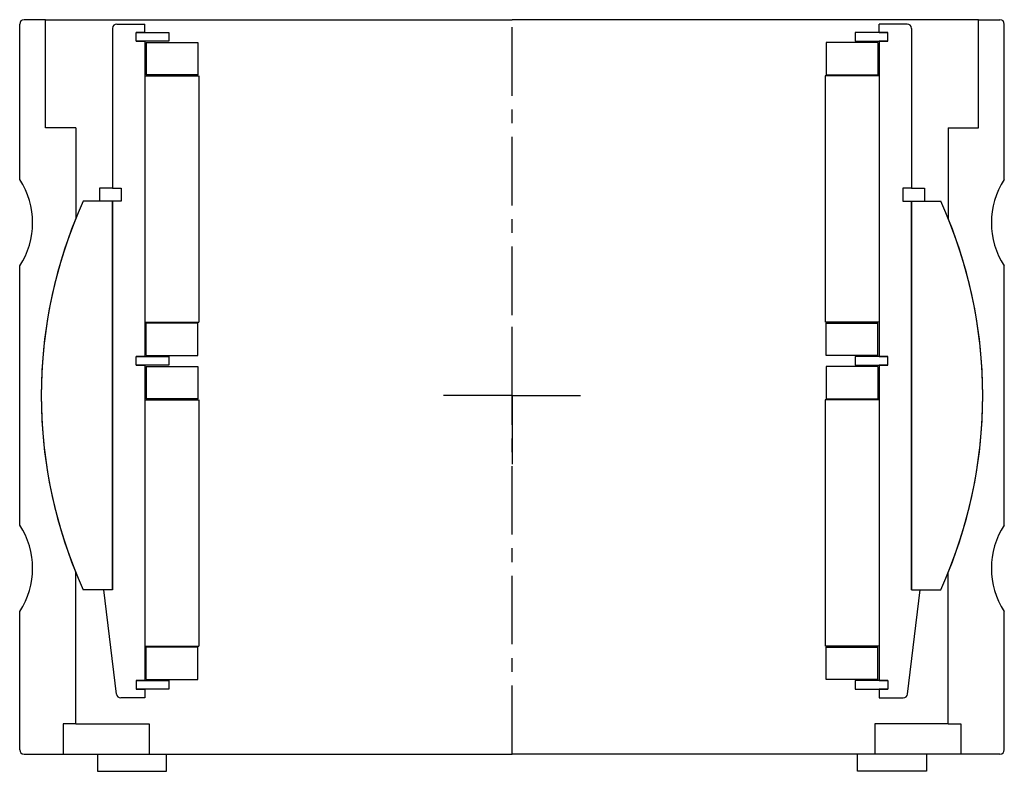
# Model space of a CAD drawing. Header units: millimetres. Extents: x -114 to 114, y -4 to 170.
import ezdxf

# ---------------------------------------------------------------- set-up
doc = ezdxf.new("R2010")
doc.units = ezdxf.units.MM
doc.header["$LTSCALE"] = 0.5
doc.header["$MEASUREMENT"] = 0
doc.linetypes.add('CENTER', pattern=[50.8, 31.75, -6.35, 6.35, -6.35])
doc.layers.get('0').update_dxf_attribs({"linetype": 'CONTINUOUS'})
doc.layers.add('Center', color=1, linetype='CENTER')

# ---------------------------------------------------------------- blocks, each defined once
blk = doc.blocks.new('M25-120')
for p, q in [((-114, 133), (-114, 169)), ((-108, 170), (-113, 170)), ((-108, 170), (0, 170)), ((-108, 145), (-108, 170)), ((108, 170), (0, 170)), ((108, 145), (108, 170)), ((108, 170), (113, 170)), ((114, 133), (114, 169)), ((-101, 145), (-108, 145)), ((-101, 145), (-101, 123.99)), ((101, 145), (101, 123.99)), ((101, 145), (108, 145)), ((-114, 83), (-114, 113)), ((114, 83), (114, 113)), ((-114, 53), (-114, 83)), ((114, 53), (114, 83)), ((-101, 7), (-101, 42.01)), ((101, 7), (101, 42.01)), ((-114, 1), (-114, 33)), ((114, 1), (114, 33)), ((-103.9, 7), (-103.9, 0)), ((-101, 7), (-103.9, 7)), ((-101, 7), (-84, 7)), ((-84, 7), (-84, 0)), ((84, 7), (84, 0)), ((101, 7), (84, 7)), ((101, 7), (103.9, 7)), ((103.9, 7), (103.9, 0)), ((-113, 0), (-103.9, 0)), ((-103.9, 0), (0, 0)), ((-96, 0), (-96, -4)), ((-80, -4), (-80, 0)), ((103.9, 0), (0, 0)), ((80, -4), (80, 0)), ((96, 0), (96, -4)), ((113, 0), (103.9, 0)), ((-96, -4), (-80, -4)), ((96, -4), (80, -4))]:
    blk.add_line(p, q)
for centre, radius, start, end in [((-113, 169), 1, 90, 180), ((113, 169), 1, 0, 90), ((-129.17, 123), 18.17, 326.6015, 33.3985), ((129.17, 123), 18.17, 146.6015, 213.3985), ((0, 83), 109, 157.9117, 202.0883), ((0, 83), 109, 337.9117, 22.0883), ((-129.17, 43), 18.17, 326.6015, 33.3985), ((129.17, 43), 18.17, 146.6015, 213.3985), ((-113, 1), 1, 180, 270), ((113, 1), 1, 270, 0)]:
    blk.add_arc(centre, radius, start, end)
at = {"layer": 'Center'}
blk.add_line((0, 0), (0, 170), dxfattribs=at)
blk = doc.blocks.new('M27-160 & M15-140 - dia145')
for p, q in [((-92.5, 85), (-92.5, 48)), ((-91.5, 86), (-85, 86)), ((-85, 84), (-85, 86)), ((91.5, 86), (85, 86)), ((85, 84), (85, 86)), ((92.5, 85), (92.5, 48)), ((-87, 82), (-87, 84)), ((-85, 84), (-87, 84)), ((-85, 84), (-87, 84)), ((-87, 84), (-79.5, 84)), ((-79.5, 84), (-79.5, 82)), ((87, 84), (79.5, 84)), ((79.5, 84), (79.5, 82)), ((85, 84), (87, 84)), ((85, 84), (87, 84)), ((87, 82), (87, 84)), ((-87, 82), (-85, 82)), ((-87, 82), (-85, 82)), ((-79.5, 82), (-87, 82)), ((-85, 82), (-85, 9)), ((-84.75, 81.75), (-84.75, 74.25)), ((-84.75, 81.75), (-72.75, 81.75)), ((-72.75, 81.75), (-72.75, 74.25)), ((84.75, 81.75), (72.75, 81.75)), ((72.75, 81.75), (72.75, 74.25)), ((79.5, 82), (87, 82)), ((84.75, 81.75), (84.75, 74.25)), ((87, 82), (85, 82)), ((87, 82), (85, 82)), ((85, 82), (85, 9)), ((-85, 74), (-72.5, 74)), ((-85, 74), (-85, 17)), ((-72.75, 74.25), (-84.75, 74.25)), ((-72.5, 74), (-72.5, 17)), ((72.5, 74), (72.5, 17)), ((85, 74), (72.5, 74)), ((72.75, 74.25), (84.75, 74.25)), ((85, 74), (85, 17)), ((-92.5, 48), (-95.5, 48)), ((-95.5, 48), (-95.5, 45)), ((-92.5, 48), (-90.5, 48)), ((-90.5, 48), (-90.5, 45)), ((90.5, 48), (90.5, 45)), ((92.5, 48), (90.5, 48)), ((92.5, 48), (95.5, 48)), ((95.5, 48), (95.5, 45)), ((-92.5, 45), (-99.28, 45)), ((-92.5, 45), (-92.5, -45)), ((-92.5, 45), (-92.5, -45)), ((-90.5, 45), (-92.5, 45)), ((-92.5, 45), (-92.5, -45)), ((-92.5, -45), (-92.5, 45)), ((90.5, 45), (92.5, 45)), ((92.5, -45), (92.5, 45)), ((92.5, 45), (99.28, 45)), ((92.5, 45), (92.5, -45)), ((92.5, 45), (92.5, -45)), ((92.5, 45), (92.5, -45)), ((-85, 17), (-72.5, 17)), ((-72.75, 16.75), (-84.75, 16.75)), ((-84.75, 9.25), (-84.75, 16.75)), ((-72.75, 9.25), (-72.75, 16.75)), ((85, 17), (72.5, 17)), ((72.75, 9.25), (72.75, 16.75)), ((72.75, 16.75), (84.75, 16.75)), ((84.75, 9.25), (84.75, 16.75)), ((-84.75, 9.25), (-72.75, 9.25)), ((84.75, 9.25), (72.75, 9.25)), ((-87, 7), (-87, 9)), ((-85, 9), (-87, 9)), ((-85, 9), (-87, 9)), ((-87, 9), (-79.5, 9)), ((-85, 7), (-87, 7)), ((-87, 7), (-85, 7)), ((-79.5, 7), (-87, 7)), ((-85, 7), (-85, -66)), ((-79.5, 9), (-79.5, 7)), ((87, 9), (79.5, 9)), ((79.5, 9), (79.5, 7)), ((79.5, 7), (87, 7)), ((85, 9), (87, 9)), ((85, 9), (87, 9)), ((87, 7), (85, 7)), ((85, 7), (87, 7)), ((85, 7), (85, -66)), ((87, 7), (87, 9)), ((-84.75, 6.75), (-72.75, 6.75)), ((-84.75, 6.75), (-84.75, -0.75)), ((-72.75, 6.75), (-72.75, -0.75)), ((72.75, 6.75), (72.75, -0.75)), ((84.75, 6.75), (72.75, 6.75)), ((84.75, 6.75), (84.75, -0.75)), ((-85, -1), (-85, -58)), ((-85, -1), (-72.5, -1)), ((-72.75, -0.75), (-84.75, -0.75)), ((-72.5, -1), (-72.5, -58)), ((85, -1), (72.5, -1)), ((72.5, -1), (72.5, -58)), ((72.75, -0.75), (84.75, -0.75)), ((85, -1), (85, -58)), ((-92.5, -45), (-99.28, -45)), ((-91.61, -69.12), (-94.5, -45)), ((-92.5, -45), (-94.5, -45)), ((-92.5, -45), (-94.5, -45)), ((91.61, -69.12), (94.5, -45)), ((92.5, -45), (99.28, -45)), ((92.5, -45), (94.5, -45)), ((92.5, -45), (94.5, -45)), ((-85, -58), (-72.5, -58)), ((-84.75, -65.75), (-84.75, -58.25)), ((-72.75, -58.25), (-84.75, -58.25)), ((-72.75, -65.75), (-72.75, -58.25)), ((85, -58), (72.5, -58)), ((72.75, -58.25), (84.75, -58.25)), ((72.75, -65.75), (72.75, -58.25)), ((84.75, -65.75), (84.75, -58.25)), ((-87, -66), (-79.5, -66)), ((-85, -66), (-87, -66)), ((-87, -66), (-87, -68)), ((-85, -66), (-87, -66)), ((-84.75, -65.75), (-72.75, -65.75)), ((-79.5, -66), (-79.5, -68)), ((84.75, -65.75), (72.75, -65.75)), ((79.5, -66), (79.5, -68)), ((87, -66), (79.5, -66)), ((85, -66), (87, -66)), ((85, -66), (87, -66)), ((87, -66), (87, -68)), ((-79.5, -68), (-87, -68)), ((-87, -68), (-85, -68)), ((-87, -68), (-85, -68)), ((-85, -68), (-85, -70)), ((79.5, -68), (87, -68)), ((87, -68), (85, -68)), ((85, -68), (85, -70)), ((87, -68), (85, -68)), ((-85, -70), (-90.61, -70)), ((85, -70), (90.61, -70))]:
    blk.add_line(p, q)
for centre, radius, start, end in [((-91.5, 85), 1, 90, 180), ((91.5, 85), 1, 0, 90), ((0, 0), 109, 155.6164, 204.3836), ((0, 0), 109, 335.6164, 24.3836), ((-90.61, -69), 1, 186.8428, 270), ((90.61, -69), 1, 270, 353.1572)]:
    blk.add_arc(centre, radius, start, end)
at = {"layer": 'Center'}
for q in [(0, 18.34), (-17.84, 0), (18.34, 0), (0, -18.34)]:
    blk.add_line((0, 0), q, dxfattribs=at)

msp = doc.modelspace()

# ---------------------------------------------------------------- block references
for name, p in [('M25-120', (0, 0)), ('M27-160 & M15-140 - dia145', (0, 83))]:
    msp.add_blockref(name, p)

doc.saveas('drawing.dxf')
